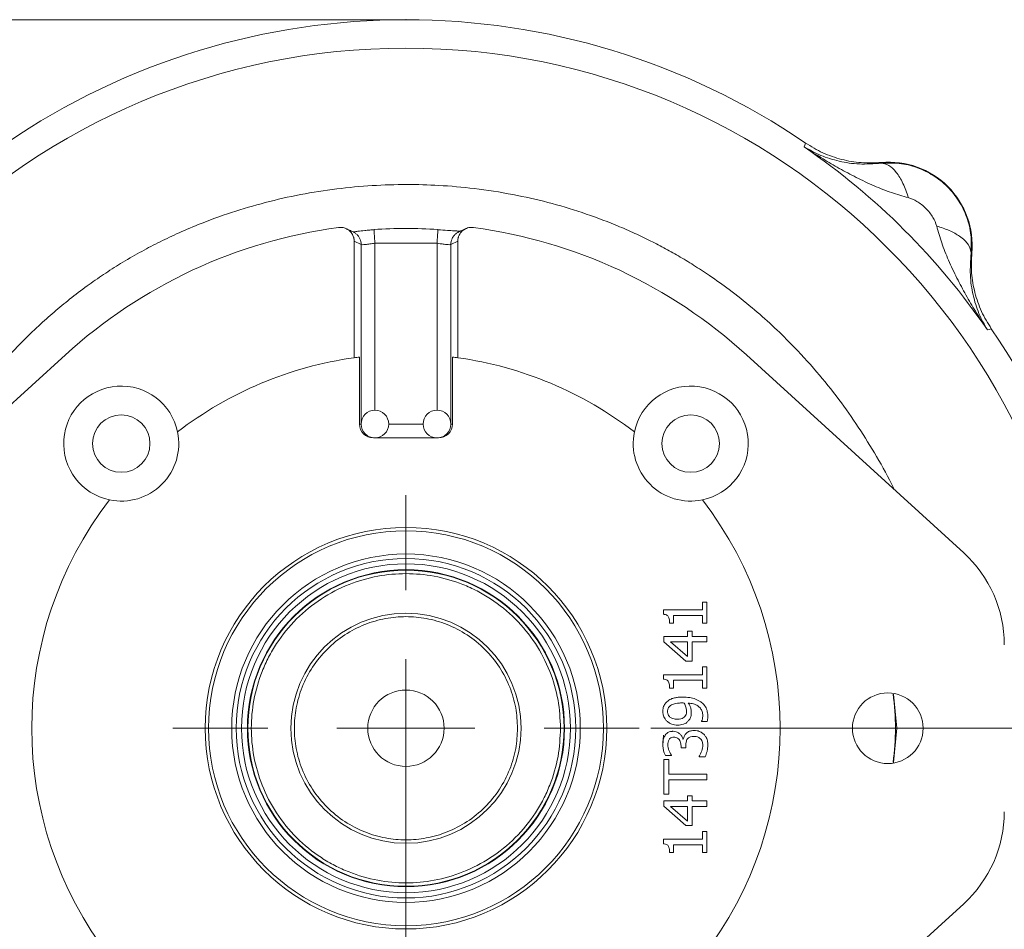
# Model space of a CAD drawing. Header units: inches. Extents: x 0.3 to 33.9, y 0.2 to 21.7.
# Tile 16 of 21: x 23.4 to 27.7, y 10.1 to 14. Entities that reach past the tile are written whole.
import ezdxf

# ---------------------------------------------------------------- set-up
doc = ezdxf.new("R2010")
doc.units = ezdxf.units.IN
doc.header["$MEASUREMENT"] = 0
doc.header["$PDSIZE"] = -1
doc.layers.add('SLD-0', color=7, linetype='Continuous', lineweight=15)
doc.styles.add('SLDTEXTSTYLE0', font='TXT', dxfattribs={"width": 0.75})
doc.dimstyles.new('SLDDIMSTYLE0', dxfattribs={"dimtxt": 0.25, "dimasz": 0.13, "dimexe": 0, "dimexo": 0.0625, "dimgap": 0.0625, "dimtad": 0, "dimtih": 1, "dimtoh": 1, "dimdec": 4, "dimrnd": 1e-09, "dimzin": 12, "dimdsep": 46, "dimtxsty": 'SLDTEXTSTYLE0', "dimsah": 1, "dimcen": 0.09, "dimadec": 0, "dimazin": 3, "dimtfac": 1, "dimtdec": 4, "dimtofl": 0, "dimtmove": 0, "dimatfit": 3, "dimfxl": 1, "dimfrac": 2, "dimtolj": 1, "dimtzin": 12, "dimarcsym": 0})
doc.dimstyles.new('SLDDIMSTYLE1', dxfattribs={"dimtxt": 0.25, "dimasz": 0.13, "dimexe": 0, "dimexo": 0.0625, "dimgap": 0.0625, "dimtad": 0, "dimtih": 1, "dimtoh": 1, "dimdec": 4, "dimrnd": 1e-09, "dimzin": 4, "dimdsep": 46, "dimtxsty": 'SLDTEXTSTYLE0', "dimsah": 1, "dimcen": 0.09, "dimadec": 0, "dimazin": 1, "dimtfac": 1, "dimtdec": 4, "dimtofl": 0, "dimtmove": 0, "dimatfit": 3, "dimfxl": 1, "dimfrac": 2, "dimtolj": 1, "dimtzin": 12, "dimarcsym": 0})
doc.dimstyles.new('SLDDIMSTYLE2', dxfattribs={"dimtxt": 0.25, "dimasz": 0.13, "dimexe": 0, "dimexo": 0.0625, "dimgap": 0.0625, "dimtad": 0, "dimtih": 1, "dimtoh": 1, "dimdec": 4, "dimrnd": 1e-09, "dimzin": 12, "dimdsep": 46, "dimtxsty": 'SLDTEXTSTYLE0', "dimsah": 1, "dimcen": 0.09, "dimadec": 0, "dimazin": 3, "dimtfac": 1, "dimtdec": 4, "dimtmove": 0, "dimatfit": 0, "dimfxl": 1, "dimfrac": 2, "dimtolj": 1, "dimtzin": 12, "dimarcsym": 0})

# ---------------------------------------------------------------- blocks, each defined once
blk = doc.blocks.new('*D9')
at = {"layer": 'SLD-0'}
for p, q in [((25.003, 14.0358), (16.8436, 14.0358)), ((16.9686, 14.0358), (16.9686, 10.1743)), ((16.4895, 9.8003), (16.4388, 9.8003)), ((16.4388, 9.8003), (16.4388, 9.4034)), ((17.4477, 9.8003), (17.4985, 9.8003)), ((17.4985, 9.8003), (17.4985, 9.4034)), ((16.4388, 9.4034), (16.4895, 9.4034)), ((17.4985, 9.4034), (17.4477, 9.4034)), ((16.9686, 5.4912), (16.9686, 9.3526)), ((23.753, 5.4912), (16.8436, 5.4912))]:
    blk.add_line(p, q, dxfattribs=at)
for points in [[(16.9686, 14.0358), (16.9486, 13.9058), (16.9886, 13.9058)], [(16.9686, 5.4912), (16.9886, 5.6212), (16.9486, 5.6212)]]:
    blk.add_solid(points, dxfattribs=at)
at = {"layer": 'SLD-0', "char_height": 0.25, "attachment_point": 1, "style": 'SLDTEXTSTYLE0'}
for s, insert in [('8.54', (16.5438, 10.1733, 0.0039)), ('217.0', (16.553, 9.7257, 0.0039))]:
    blk.add_mtext(s, dxfattribs=dict(at, insert=insert))
blk = doc.blocks.new('*D10')
at = {"layer": 'SLD-0'}
for p, q in [((25.003, 14.0358), (18.7334, 14.0358)), ((18.8584, 14.0358), (18.8584, 10.7943)), ((18.3793, 10.4203), (18.3285, 10.4203)), ((18.3285, 10.4203), (18.3285, 10.0234)), ((19.3375, 10.4203), (19.3883, 10.4203)), ((19.3883, 10.4203), (19.3883, 10.0234)), ((18.3285, 10.0234), (18.3793, 10.0234)), ((19.3883, 10.0234), (19.3375, 10.0234)), ((18.8584, 6.7312), (18.8584, 9.9726)), ((21.9421, 6.7312), (18.7334, 6.7312))]:
    blk.add_line(p, q, dxfattribs=at)
for points in [[(18.8584, 14.0358), (18.8384, 13.9058), (18.8784, 13.9058)], [(18.8584, 6.7312), (18.8784, 6.8612), (18.8384, 6.8612)]]:
    blk.add_solid(points, dxfattribs=at)
at = {"layer": 'SLD-0', "char_height": 0.25, "attachment_point": 1, "style": 'SLDTEXTSTYLE0'}
for s, insert in [('7.30', (18.4336, 10.7933, 0.0039)), ('185.5', (18.4428, 10.3457, 0.0039))]:
    blk.add_mtext(s, dxfattribs=dict(at, insert=insert))
blk = doc.blocks.new('*D11')
at = {"layer": 'SLD-0'}
for p, q in [((28.133, 10.9058), (28.133, 2.8465)), ((23.803, 6.9007), (23.803, 2.8465)), ((25.4889, 3.0083), (25.4381, 3.0083)), ((25.4381, 3.0083), (25.4381, 2.6114)), ((26.4471, 3.0083), (26.4979, 3.0083)), ((26.4979, 3.0083), (26.4979, 2.6114)), ((23.803, 2.9715), (25.3494, 2.9715)), ((28.133, 2.9715), (26.5867, 2.9715)), ((25.4381, 2.6114), (25.4889, 2.6114)), ((26.4979, 2.6114), (26.4471, 2.6114))]:
    blk.add_line(p, q, dxfattribs=at)
for points in [[(23.803, 2.9715), (23.933, 2.9515), (23.933, 2.9915)], [(28.133, 2.9715), (28.003, 2.9915), (28.003, 2.9515)]]:
    blk.add_solid(points, dxfattribs=at)
at = {"layer": 'SLD-0', "char_height": 0.25, "attachment_point": 1, "style": 'SLDTEXTSTYLE0'}
for s, insert in [('4.33', (25.5432, 3.3813, 0.0039)), ('110.0', (25.5524, 2.9337, 0.0039))]:
    blk.add_mtext(s, dxfattribs=dict(at, insert=insert))
blk = doc.blocks.new('*D15')
at = {"layer": 'SLD-0'}
for p, q in [((25.053, 10.9058), (25.053, 4.9725)), ((23.803, 6.9007), (23.803, 4.9725)), ((23.803, 5.0975), (23.553, 5.0975)), ((24.0413, 5.1343), (23.9905, 5.1343)), ((23.9905, 5.1343), (23.9905, 4.7374)), ((24.8148, 5.1343), (24.8655, 5.1343)), ((24.8655, 5.1343), (24.8655, 4.7374)), ((25.053, 5.0975), (25.303, 5.0975)), ((23.9905, 4.7374), (24.0413, 4.7374)), ((24.8655, 4.7374), (24.8148, 4.7374))]:
    blk.add_line(p, q, dxfattribs=at)
for points in [[(23.803, 5.0975), (23.673, 5.1175), (23.673, 5.0775)], [(25.053, 5.0975), (25.183, 5.0775), (25.183, 5.1175)]]:
    blk.add_solid(points, dxfattribs=at)
at = {"layer": 'SLD-0', "char_height": 0.25, "attachment_point": 1, "style": 'SLDTEXTSTYLE0'}
for s, insert in [('1.25', (24.0032, 5.5073, -1.4942)), ('31.8', (24.1048, 5.0597, -1.4942))]:
    blk.add_mtext(s, dxfattribs=dict(at, insert=insert))
blk = doc.blocks.new('*D16')
at = {"layer": 'SLD-0'}
for p, q in [((26.1168, 10.9558), (29.5411, 10.9558)), ((29.4161, 10.9558), (29.4161, 9.2543)), ((28.937, 8.8803), (28.8862, 8.8803)), ((28.8862, 8.8803), (28.8862, 8.4834)), ((29.8952, 8.8803), (29.946, 8.8803)), ((29.946, 8.8803), (29.946, 8.4834)), ((28.8862, 8.4834), (28.937, 8.4834)), ((29.946, 8.4834), (29.8952, 8.4834)), ((29.4161, 6.7312), (29.4161, 8.4326)), ((25.6639, 6.7312), (29.5411, 6.7312))]:
    blk.add_line(p, q, dxfattribs=at)
for points in [[(29.4161, 10.9558), (29.3961, 10.8258), (29.4361, 10.8258)], [(29.4161, 6.7312), (29.4361, 6.8612), (29.3961, 6.8612)]]:
    blk.add_solid(points, dxfattribs=at)
at = {"layer": 'SLD-0', "char_height": 0.25, "attachment_point": 1, "style": 'SLDTEXTSTYLE0'}
for s, insert in [('4.22', (28.9913, 9.2533, -1.4942)), ('107.3', (29.0005, 8.8057, -1.4942))]:
    blk.add_mtext(s, dxfattribs=dict(at, insert=insert))
blk = doc.blocks.new('SW_CENTERMARKSYMBOL_1')
at = {"layer": 'SLD-0', "color": 0}
for p, q in [((0, 0.6), (0, 1.01375)), ((0, 0), (0, 0.3)), ((-0.6, 0), (-1.01375, 0)), ((0, 0), (-0.3, 0)), ((0, 0), (0, -0.3)), ((0, 0), (0.3, 0)), ((0.6, 0), (1.01375, 0)), ((0, -0.6), (0, -1.01375))]:
    blk.add_line(p, q, dxfattribs=at)

msp = doc.modelspace()

# ---------------------------------------------------------------- linework, layer by layer
at = {"color": 7, "linetype": 'Continuous', "lineweight": 15}
for p, q in [((26.78415, 13.48247), (26.78673, 13.49092)), ((26.78673, 13.49092), (26.7894, 13.49966)), ((27.11812, 13.41174), (27.1183, 13.41492)), ((24.91418, 13.12361), (24.91421, 13.12302)), ((25.19188, 13.12361), (25.19184, 13.12302)), ((24.82803, 13.0729), (24.85823, 13.05852)), ((24.82803, 12.56638), (24.82803, 13.0729)), ((24.91801, 13.06382), (25.18805, 13.06382)), ((25.24782, 13.05852), (25.27802, 13.0729)), ((25.27802, 13.0729), (25.27802, 12.56638)), ((27.51218, 13.02104), (27.509, 13.02086)), ((27.58818, 12.68947), (27.57973, 12.68689)), ((27.59692, 12.69214), (27.58818, 12.68947)), ((23.57327, 12.57909), (22.62901, 11.71834)), ((24.85122, 12.56945), (24.85122, 12.27809)), ((25.25484, 12.27809), (25.25484, 12.56945)), ((26.53278, 12.57909), (27.47705, 11.71834)), ((25.19461, 12.21809), (24.91144, 12.21809)), ((26.1724, 11.45129), (26.1724, 11.47079)), ((26.1724, 11.47079), (26.34182, 11.47079)), ((26.34182, 11.50415), (26.36101, 11.50415)), ((26.34182, 11.47079), (26.34182, 11.50415)), ((26.36101, 11.50415), (26.36101, 11.41244)), ((26.21582, 11.44656), (26.21582, 11.41244)), ((26.34182, 11.44656), (26.21582, 11.44656)), ((26.34182, 11.41244), (26.34182, 11.44656)), ((26.21582, 11.41244), (26.19861, 11.41244)), ((26.36101, 11.41244), (26.34182, 11.41244)), ((26.17301, 11.35515), (26.27615, 11.35515)), ((26.17301, 11.332), (26.17301, 11.35515)), ((26.27615, 11.37755), (26.29642, 11.37755)), ((26.27615, 11.35515), (26.27615, 11.37755)), ((26.29642, 11.37755), (26.29642, 11.35515)), ((26.29642, 11.35515), (26.36101, 11.35515)), ((26.36101, 11.35515), (26.36101, 11.33093)), ((26.26991, 11.2479), (26.17301, 11.332)), ((26.27615, 11.2677), (26.20272, 11.33093)), ((26.20272, 11.33093), (26.27615, 11.33093)), ((26.27615, 11.33093), (26.27615, 11.2677)), ((26.29642, 11.33093), (26.29642, 11.2479)), ((26.36101, 11.33093), (26.29642, 11.33093)), ((26.29642, 11.2479), (26.26991, 11.2479)), ((26.34182, 11.18863), (26.34182, 11.222)), ((26.34182, 11.222), (26.36101, 11.222)), ((26.36101, 11.222), (26.36101, 11.13028)), ((26.1724, 11.18863), (26.34182, 11.18863)), ((26.1724, 11.16913), (26.1724, 11.18863)), ((26.21582, 11.13028), (26.19861, 11.13028)), ((26.21582, 11.16441), (26.21582, 11.13028)), ((26.34182, 11.16441), (26.21582, 11.16441)), ((26.34182, 11.13028), (26.34182, 11.16441)), ((26.36101, 11.13028), (26.34182, 11.13028)), ((27.18676, 10.95577), (27.17214, 11.10417)), ((26.33786, 10.98555), (26.33786, 10.98677)), ((26.36208, 10.98555), (26.33786, 10.98555)), ((27.17214, 10.80737), (27.18676, 10.95577)), ((26.24858, 10.87022), (26.24858, 10.8786)), ((26.26945, 10.87022), (26.24858, 10.87022)), ((26.2565, 10.9077), (26.25833, 10.9077)), ((26.26945, 10.88089), (26.26945, 10.87022)), ((26.20729, 10.83701), (26.18063, 10.83701)), ((26.20729, 10.83853), (26.20729, 10.83701)), ((26.32673, 10.83183), (26.32673, 10.83366)), ((26.3534, 10.83183), (26.32673, 10.83183)), ((26.17301, 10.66851), (26.17301, 10.81964)), ((26.17301, 10.81964), (26.19526, 10.81964)), ((26.19526, 10.81964), (26.19526, 10.75657)), ((26.19526, 10.75657), (26.36101, 10.75657)), ((26.36101, 10.75657), (26.36101, 10.73158)), ((26.19526, 10.73158), (26.19526, 10.66851)), ((26.36101, 10.73158), (26.19526, 10.73158)), ((26.19526, 10.66851), (26.17301, 10.66851)), ((26.27615, 10.66226), (26.29642, 10.66226)), ((26.27615, 10.63987), (26.27615, 10.66226)), ((26.29642, 10.66226), (26.29642, 10.63987)), ((26.17301, 10.61671), (26.17301, 10.63987)), ((26.17301, 10.63987), (26.27615, 10.63987)), ((26.26991, 10.53261), (26.17301, 10.61671)), ((26.27615, 10.55242), (26.20272, 10.61565)), ((26.20272, 10.61565), (26.27615, 10.61565)), ((26.27615, 10.61565), (26.27615, 10.55242)), ((26.29642, 10.63987), (26.36101, 10.63987)), ((26.29642, 10.61565), (26.29642, 10.53261)), ((26.36101, 10.61565), (26.29642, 10.61565)), ((26.36101, 10.63987), (26.36101, 10.61565)), ((26.29642, 10.53261), (26.26991, 10.53261)), ((26.34182, 10.50671), (26.36101, 10.50671)), ((26.34182, 10.47335), (26.34182, 10.50671)), ((26.36101, 10.50671), (26.36101, 10.415)), ((26.1724, 10.47335), (26.34182, 10.47335)), ((26.1724, 10.45385), (26.1724, 10.47335)), ((26.21582, 10.44913), (26.21582, 10.415)), ((26.34182, 10.44913), (26.21582, 10.44913)), ((26.34182, 10.415), (26.34182, 10.44913)), ((26.21582, 10.415), (26.19861, 10.415)), ((26.36101, 10.415), (26.34182, 10.415)), ((26.53278, 9.33244), (27.47705, 10.19319))]:
    msp.add_line(p, q, dxfattribs=at)
at = {"color": 8, "linetype": 'Continuous', "lineweight": 15}
for p, q in [((24.85823, 13.05852), (24.85823, 12.28332)), ((24.91801, 13.06382), (24.91801, 12.33809)), ((25.18805, 13.06382), (25.18805, 12.33809)), ((25.24782, 13.05852), (25.24782, 12.28332)), ((24.85122, 12.27809), (24.85801, 12.27809)), ((24.97801, 12.27809), (25.12805, 12.27809)), ((25.24805, 12.27809), (25.25484, 12.27809)), ((26.17003, 11.02262), (26.16947, 11.03179)), ((26.16955, 10.88108), (26.17223, 10.925))]:
    msp.add_line(p, q, dxfattribs=at)
at = {"color": 7, "linetype": 'Continuous', "lineweight": 15}
for centre, radius in [((25.05303, 10.95577), 2.95632), ((23.81559, 12.1932), 0.125), ((26.29046, 12.1932), 0.125), ((25.05303, 10.95577), 0.87267), ((25.05303, 10.95577), 0.85831), ((25.05303, 10.95577), 0.75741), ((25.05303, 10.95577), 0.73777), ((25.05303, 10.95577), 0.71479), ((25.05303, 10.95577), 0.68898), ((25.05303, 10.95577), 0.687), ((25.05303, 10.95577), 0.5), ((25.05303, 10.95577), 0.166), ((27.14703, 10.95577), 0.1535)]:
    msp.add_circle(centre, radius, dxfattribs=at)
for centre, radius, start, end in [((25.05303, 10.95577), 3.08, 55.68388, 124.31612), ((25.05303, 10.95577), 3.06284, 34.41629, 55.58371), ((27.15243, 13.05517), 0.36137, 354.58105, 95.41895), ((25.05303, 10.95577), 2.19656, 97.67887, 132.35106), ((25.05303, 10.95577), 2.17237, 86.33545, 93.6655), ((25.05303, 10.95577), 2.19656, 47.64894, 82.32113), ((25.05303, 10.95577), 3.08, 325.68388, 34.31612), ((25.05303, 10.95577), 1.62625, 97.95251, 127.61727), ((25.05303, 10.95577), 1.62625, 97.12855, 97.95251), ((25.05303, 10.95577), 1.62625, 82.04749, 82.87145), ((25.05303, 10.95577), 1.62625, 52.38273, 82.04749), ((23.81559, 12.1932), 0.25, 11.70658, 258.29342), ((26.29046, 12.1932), 0.25, 281.70658, 168.29342), ((24.91801, 12.27809), 0.06, 90, 270), ((24.91801, 12.27809), 0.06, 270, 90), ((25.18805, 12.27809), 0.06, 90, 270), ((25.18805, 12.27809), 0.06, 270, 90), ((23.81559, 12.1932), 0.25, 258.29342, 11.70658), ((26.29046, 12.1932), 0.25, 168.29342, 281.70658), ((25.05303, 10.95577), 1.62625, 142.38273, 217.61727), ((25.05303, 10.95577), 1.62625, 322.38273, 37.61727), ((27.11303, 11.319), 0.54035, 0, 47.64894), ((27.11303, 10.59253), 0.54035, 312.35106, 0)]:
    msp.add_arc(centre, radius, start, end, dxfattribs=at)
for centre, start_param, end_param in [((24.91144, 12.27809), 0, 1.5707963), ((25.19461, 12.27809), 1.5707963, 3.1415927)]:
    msp.add_ellipse(centre, major_axis=(-0.06023, 0), ratio=0.9961947, start_param=start_param, end_param=end_param, dxfattribs=at)
for points, knots in [([(26.78415, 13.48247), (26.80763, 13.46946), (26.85436, 13.44356), (26.93415, 13.41924), (27.01975, 13.40516), (27.08579, 13.40958), (27.11812, 13.41174)], [0, 0, 0, 0, 0.25795424, 0.51351135, 0.76178167, 1, 1, 1, 1]), ([(26.78415, 13.48247), (26.81121, 13.46494), (26.86109, 13.43261), (26.93639, 13.38877), (27.01006, 13.34936), (27.08542, 13.31397), (27.1606, 13.28355), (27.21151, 13.26928), (27.23609, 13.26239)], [0, 0, 0, 0, 0.1934098, 0.3565783, 0.5214484, 0.6921096, 0.8513657, 1, 1, 1, 1]), ([(27.1183, 13.41492), (27.08941, 13.41363), (27.03162, 13.41106), (26.94589, 13.42637), (26.86343, 13.45439), (26.81408, 13.48457), (26.7894, 13.49966)], [0, 0, 0, 0, 0.2500004, 0.4999912, 0.7499864, 1, 1, 1, 1]), ([(27.11812, 13.41174), (27.14446, 13.41272), (27.19703, 13.41468), (27.27462, 13.39548), (27.34619, 13.36092), (27.40838, 13.31112), (27.45818, 13.24893), (27.49274, 13.17736), (27.51194, 13.09977), (27.50998, 13.0472), (27.509, 13.02086)], [0, 0, 0, 0, 0.1254962, 0.2505676, 0.3753551, 0.5000003, 0.6246455, 0.7494328, 0.8745041, 1, 1, 1, 1]), ([(27.2361, 13.26241), (27.22889, 13.28387), (27.21447, 13.32677), (27.18464, 13.37474), (27.15155, 13.40643), (27.12926, 13.41), (27.11812, 13.41179)], [0, 0, 0, 0, 0.2502104, 0.5002053, 0.7500852, 1, 1, 1, 1]), ([(22.93115, 11.99376), (22.94866, 12.02864), (22.98624, 12.10349), (23.05083, 12.21275), (23.12383, 12.3237), (23.19576, 12.42084), (23.28087, 12.52505), (23.36532, 12.61729), (23.45266, 12.70213), (23.52302, 12.76495), (23.59291, 12.82265), (23.66478, 12.87723), (23.73876, 12.92879), (23.81472, 12.97733), (23.89337, 13.02315), (23.97435, 13.06598), (24.05928, 13.10669), (24.16565, 13.15233), (24.29406, 13.19926), (24.44266, 13.24281), (24.59524, 13.27718), (24.75053, 13.30168), (24.90477, 13.31602), (25.0528, 13.32057), (25.20082, 13.31649), (25.3551, 13.30295), (25.51331, 13.27832), (25.6699, 13.24291), (25.81844, 13.19898), (25.94116, 13.15347), (26.03726, 13.11207), (26.10743, 13.07882), (26.17353, 13.04473), (26.23845, 13.00847), (26.30488, 12.96834), (26.37877, 12.92001), (26.46411, 12.859), (26.55511, 12.78672), (26.64503, 12.70737), (26.73936, 12.61544), (26.83697, 12.50864), (26.93383, 12.38773), (27.02106, 12.2645), (27.09976, 12.13584), (27.1511, 12.04512), (27.17345, 11.99624), (27.17435, 11.99427)], [0, 0, 0, 0, 0.0221739, 0.0475896, 0.0720748, 0.0976248, 0.116241, 0.1485214, 0.1686261, 0.1854194, 0.202112, 0.2201171, 0.2366898, 0.2533465, 0.2713325, 0.2884016, 0.3053969, 0.3248414, 0.3541609, 0.3830295, 0.4127864, 0.442986, 0.4723082, 0.5007583, 0.5271016, 0.5564168, 0.5887106, 0.6180181, 0.6475903, 0.6766778, 0.6923411, 0.7070463, 0.7207923, 0.7345984, 0.7492992, 0.7648934, 0.784759, 0.8089, 0.8308989, 0.8528868, 0.8837262, 0.9130548, 0.9408796, 0.9694583, 0.9987684, 1, 1, 1, 1]), ([(27.23609, 13.26239), (27.24884, 13.25761), (27.27685, 13.24709), (27.31358, 13.21628), (27.34449, 13.17962), (27.35491, 13.15158), (27.35965, 13.13883)], [0, 0, 0, 0, 0.2276926, 0.4999821, 0.7726415, 1, 1, 1, 1]), ([(27.509, 13.02086), (27.50669, 13.03339), (27.50209, 13.05842), (27.46511, 13.0925), (27.41649, 13.12005), (27.3786, 13.13257), (27.35965, 13.13883)], [0, 0, 0, 0, 0.27986302, 0.55952379, 0.77974282, 1, 1, 1, 1]), ([(27.35965, 13.13883), (27.36654, 13.11425), (27.38081, 13.06334), (27.41123, 12.98816), (27.44662, 12.9128), (27.48603, 12.83913), (27.52987, 12.76383), (27.5622, 12.71395), (27.57973, 12.68689)], [0, 0, 0, 0, 0.1486331, 0.3078874, 0.4785516, 0.6434186, 0.806588, 1, 1, 1, 1]), ([(24.75952, 13.13263), (24.76119, 13.13281), (24.76452, 13.13317), (24.76956, 13.13317), (24.7747, 13.13276), (24.78145, 13.13164), (24.78802, 13.12968), (24.79428, 13.12697), (24.79885, 13.12451), (24.80321, 13.12164), (24.80725, 13.11846), (24.81109, 13.11482), (24.81558, 13.1097), (24.82032, 13.10269), (24.82383, 13.09514), (24.82593, 13.08867), (24.82709, 13.08362), (24.82788, 13.07835), (24.82798, 13.07476), (24.82803, 13.0729)], [0, 0, 0, 0, 0.0489358, 0.0978688, 0.1467997, 0.1994607, 0.2972381, 0.3461667, 0.3984354, 0.4484552, 0.4984778, 0.5485018, 0.6026155, 0.696973, 0.7943957, 0.8448123, 0.8952305, 0.9456509, 1, 1, 1, 1]), ([(24.82337, 13.11303), (24.82064, 13.11434), (24.81538, 13.11686), (24.80497, 13.12183), (24.79728, 13.12545), (24.79212, 13.12788)], [0, 0, 0, 0, 0.2608656, 0.50321078, 1, 1, 1, 1]), ([(24.91422, 13.12288), (24.90805, 13.12243), (24.89371, 13.12138), (24.86859, 13.11876), (24.84509, 13.11593), (24.82665, 13.11362), (24.82491, 13.11325), (24.824, 13.11305)], [0, 0, 0, 0, 0.1282292, 0.2977061, 0.5725986, 0.7773557, 1, 1, 1, 1]), ([(25.28739, 13.11574), (25.28743, 13.11583), (25.28762, 13.11621), (25.28413, 13.11662), (25.27738, 13.11718), (25.25989, 13.11831), (25.23184, 13.12019), (25.2062, 13.1219), (25.19183, 13.12286)], [0, 0, 0, 0, 0.0287562, 0.1249327, 0.2492411, 0.4319852, 0.6817732, 1, 1, 1, 1]), ([(25.34653, 13.13263), (25.34543, 13.13276), (25.34096, 13.13328), (25.33585, 13.13318), (25.33018, 13.13256), (25.32432, 13.13158), (25.3161, 13.12909), (25.30895, 13.12556), (25.30434, 13.12264), (25.30059, 13.11995), (25.29751, 13.11728), (25.29503, 13.11478), (25.29341, 13.11304), (25.29031, 13.10941), (25.2859, 13.10298), (25.28257, 13.09597), (25.28068, 13.09039), (25.27874, 13.08359), (25.27834, 13.07767), (25.27802, 13.0729)], [0, 0, 0, 0, 0.0324452, 0.1313409, 0.1482166, 0.1991298, 0.3046934, 0.3977637, 0.4309859, 0.4642087, 0.5324122, 0.5497376, 0.5669797, 0.6020679, 0.6889051, 0.7939362, 0.8275276, 0.8611192, 1, 1, 1, 1]), ([(25.3139, 13.12787), (25.30962, 13.12585), (25.29919, 13.12095), (25.28878, 13.11595), (25.28265, 13.11301)], [0, 0, 0, 0, 0.4113026, 1, 1, 1, 1]), ([(24.85823, 13.05852), (24.8596, 13.05813), (24.86243, 13.0573), (24.87645, 13.05849), (24.89577, 13.06093), (24.91059, 13.06285), (24.91801, 13.06382)], [0, 0, 0, 0, 0.2401009, 0.4988034, 0.7491337, 1, 1, 1, 1]), ([(25.18805, 13.06382), (25.19279, 13.06321), (25.2002, 13.06226), (25.21431, 13.06041), (25.2296, 13.05849), (25.24361, 13.0573), (25.24645, 13.05813), (25.24782, 13.05852)], [0, 0, 0, 0, 0.1609626, 0.2511609, 0.5015329, 0.7601145, 1, 1, 1, 1]), ([(27.509, 13.02086), (27.50683, 12.98853), (27.50242, 12.92249), (27.5165, 12.83689), (27.54082, 12.7571), (27.56672, 12.71037), (27.57973, 12.68689)], [0, 0, 0, 0, 0.2382183, 0.4864886, 0.7420458, 1, 1, 1, 1]), ([(27.59692, 12.69214), (27.58183, 12.71682), (27.55165, 12.76617), (27.52363, 12.84863), (27.50832, 12.93436), (27.51089, 12.99215), (27.51218, 13.02104)], [0, 0, 0, 0, 0.2500135, 0.5000087, 0.7499996, 1, 1, 1, 1]), ([(25.72503, 10.95577), (25.72285, 10.99675), (25.71836, 11.08118), (25.68097, 11.20642), (25.61897, 11.32686), (25.53158, 11.43432), (25.44171, 11.50731), (25.36268, 11.55347), (25.2819, 11.59026), (25.17843, 11.62003), (25.05303, 11.63152), (24.92761, 11.62002), (24.80237, 11.58402), (24.68193, 11.52162), (24.57447, 11.43435), (24.50148, 11.34445), (24.45532, 11.26542), (24.41853, 11.18464), (24.38876, 11.08117), (24.37727, 10.95577), (24.38877, 10.83035), (24.42478, 10.70511), (24.48717, 10.58467), (24.57445, 10.47721), (24.66434, 10.40422), (24.74337, 10.35806), (24.82415, 10.32127), (24.92762, 10.2915), (25.05302, 10.28001), (25.17844, 10.29151), (25.30368, 10.32752), (25.42412, 10.38991), (25.53159, 10.47719), (25.60456, 10.56708), (25.65076, 10.64611), (25.68737, 10.72689), (25.71839, 10.83036), (25.72286, 10.91478), (25.72503, 10.95577)], [0, 0, 0, 0, 0.0291242, 0.0599929, 0.092145, 0.1249794, 0.1578137, 0.1739079, 0.1900071, 0.2208758, 0.25, 0.2791242, 0.3099929, 0.342145, 0.3749794, 0.4078137, 0.4239079, 0.4400071, 0.4708758, 0.5, 0.5291242, 0.5599929, 0.592145, 0.6249794, 0.6578137, 0.6739079, 0.6900071, 0.7208758, 0.75, 0.7791242, 0.8099929, 0.842145, 0.8749794, 0.9078137, 0.9239079, 0.9400071, 0.9708758, 1, 1, 1, 1]), ([(25.53803, 10.95577), (25.53645, 10.98535), (25.53321, 11.04628), (25.50623, 11.13667), (25.46148, 11.22359), (25.3984, 11.30116), (25.32086, 11.36416), (25.23393, 11.40919), (25.14354, 11.43518), (25.05303, 11.44348), (24.96251, 11.43518), (24.87212, 11.40919), (24.7852, 11.36416), (24.70764, 11.30116), (24.64463, 11.22359), (24.5996, 11.13667), (24.57362, 11.04628), (24.56531, 10.95577), (24.57362, 10.86525), (24.5996, 10.77486), (24.64463, 10.68794), (24.70764, 10.61038), (24.7852, 10.54737), (24.87212, 10.50234), (24.96251, 10.47636), (25.05303, 10.46805), (25.14354, 10.47636), (25.23393, 10.50234), (25.32086, 10.54737), (25.3984, 10.61038), (25.46148, 10.68794), (25.50623, 10.77486), (25.53321, 10.86525), (25.53645, 10.92619), (25.53803, 10.95577)], [0, 0, 0, 0, 0.029129, 0.0600028, 0.0921602, 0.125, 0.1578398, 0.1899972, 0.220871, 0.25, 0.279129, 0.3100028, 0.3421602, 0.375, 0.4078398, 0.4399972, 0.470871, 0.5, 0.529129, 0.5600028, 0.5921602, 0.625, 0.6578398, 0.6899972, 0.720871, 0.75, 0.779129, 0.8100028, 0.8421602, 0.875, 0.9078398, 0.9399972, 0.970871, 1, 1, 1, 1]), ([(26.19861, 11.41244), (26.1984, 11.41879), (26.19811, 11.42789), (26.1947, 11.43869), (26.19071, 11.4447), (26.1843, 11.44902), (26.17787, 11.45074), (26.17353, 11.45117), (26.1724, 11.45129)], [0, 0, 0, 0, 0.3556882, 0.5098852, 0.6318393, 0.7541055, 0.9362279, 1, 1, 1, 1]), ([(26.19861, 11.13028), (26.1984, 11.13663), (26.19811, 11.14574), (26.1947, 11.15654), (26.19071, 11.16255), (26.1843, 11.16687), (26.17787, 11.16859), (26.17353, 11.16902), (26.1724, 11.16913)], [0, 0, 0, 0, 0.3556882, 0.5098852, 0.6318393, 0.7541055, 0.9362279, 1, 1, 1, 1]), ([(26.18612, 11.07071), (26.19226, 11.07522), (26.2027, 11.08287), (26.22039, 11.08811), (26.23737, 11.09074), (26.24927, 11.09099), (26.25574, 11.09113)], [0, 0, 0, 0, 0.30539886, 0.51908799, 0.73849208, 1, 1, 1, 1]), ([(26.25574, 11.09113), (26.26595, 11.09064), (26.28462, 11.08975), (26.31186, 11.08366), (26.32694, 11.07489), (26.33466, 11.07041)], [0, 0, 0, 0, 0.3707165, 0.6781339, 1, 1, 1, 1]), ([(27.17045, 10.80714), (27.17532, 10.85668), (27.18506, 10.95581), (27.17532, 11.05493), (27.17044, 11.10451)], [0, 0, 0, 0, 0.4997976, 1, 1, 1, 1]), ([(26.1692, 11.02897), (26.16943, 11.0333), (26.16996, 11.04382), (26.1754, 11.0588), (26.18284, 11.06707), (26.18612, 11.07071)], [0, 0, 0, 0, 0.2812163, 0.6834653, 1, 1, 1, 1]), ([(26.20044, 11.05243), (26.19748, 11.04935), (26.19194, 11.04357), (26.18992, 11.03453), (26.1898, 11.02985), (26.18977, 11.02882)], [0, 0, 0, 0, 0.4725483, 0.8840849, 1, 1, 1, 1]), ([(26.2501, 11.06569), (26.24429, 11.06556), (26.23409, 11.06534), (26.21788, 11.06244), (26.20662, 11.05794), (26.20117, 11.05309), (26.20044, 11.05243)], [0, 0, 0, 0, 0.33165871, 0.58276887, 0.94367319, 1, 1, 1, 1]), ([(26.2501, 11.06569), (26.25137, 11.06568), (26.25399, 11.06567), (26.25795, 11.06551), (26.26064, 11.06532), (26.26199, 11.06523)], [0, 0, 0, 0, 0.3202213, 0.6599897, 1, 1, 1, 1]), ([(26.26199, 11.06523), (26.26364, 11.06243), (26.26695, 11.05683), (26.27095, 11.04554), (26.27181, 11.03693), (26.27235, 11.03156)], [0, 0, 0, 0, 0.27382534, 0.54722937, 1, 1, 1, 1]), ([(26.28012, 11.06508), (26.2823, 11.06165), (26.28637, 11.05524), (26.292, 11.0423), (26.29274, 11.03233), (26.29322, 11.02592)], [0, 0, 0, 0, 0.291, 0.543966, 1, 1, 1, 1]), ([(26.34288, 11.01023), (26.34242, 11.01662), (26.34159, 11.02811), (26.33354, 11.04298), (26.32063, 11.05466), (26.3022, 11.06265), (26.28764, 11.06425), (26.28012, 11.06508)], [0, 0, 0, 0, 0.2040894, 0.3670296, 0.529843, 0.7570773, 1, 1, 1, 1]), ([(26.33466, 11.07041), (26.33901, 11.06677), (26.34948, 11.05805), (26.36067, 11.03938), (26.36436, 11.02079), (26.3646, 11.01004), (26.36467, 11.00688)], [0, 0, 0, 0, 0.2323952, 0.5580344, 0.8700275, 1, 1, 1, 1]), ([(26.18688, 10.98692), (26.18407, 10.98996), (26.17685, 10.99778), (26.17054, 11.01259), (26.16961, 11.02403), (26.1692, 11.02897)], [0, 0, 0, 0, 0.264537, 0.6820968, 1, 1, 1, 1]), ([(26.23304, 10.99484), (26.22636, 10.9952), (26.21573, 10.99576), (26.20236, 11.00204), (26.19423, 11.01032), (26.19025, 11.01992), (26.18992, 11.02612), (26.18977, 11.02882)], [0, 0, 0, 0, 0.3205656, 0.5100404, 0.7007921, 0.8695738, 1, 1, 1, 1]), ([(26.26579, 11.00764), (26.26322, 11.005), (26.25806, 10.99971), (26.24635, 10.99537), (26.23786, 10.99503), (26.23304, 10.99484)], [0, 0, 0, 0, 0.3012641, 0.6030272, 1, 1, 1, 1]), ([(26.27235, 11.03156), (26.27222, 11.02812), (26.27197, 11.02121), (26.26965, 11.01285), (26.26668, 11.00884), (26.26579, 11.00764)], [0, 0, 0, 0, 0.4096871, 0.82320158, 1, 1, 1, 1]), ([(26.29322, 11.02592), (26.29309, 11.0223), (26.29285, 11.01554), (26.29058, 11.00389), (26.28634, 10.99546), (26.28273, 10.99053), (26.2821, 10.98966)], [0, 0, 0, 0, 0.2814028, 0.5249617, 0.9166519, 1, 1, 1, 1]), ([(26.33786, 10.98677), (26.33908, 10.98986), (26.34117, 10.99514), (26.34262, 11.00311), (26.34279, 11.00785), (26.34288, 11.01023)], [0, 0, 0, 0, 0.4118079, 0.7037783, 1, 1, 1, 1]), ([(26.36467, 11.00688), (26.36463, 11.00497), (26.36455, 11.00114), (26.36409, 10.99396), (26.36286, 10.98882), (26.36208, 10.98555)], [0, 0, 0, 0, 0.2664155, 0.5327969, 1, 1, 1, 1]), ([(26.23411, 10.96925), (26.22926, 10.96949), (26.2169, 10.97011), (26.2002, 10.97609), (26.19061, 10.98389), (26.18688, 10.98692)], [0, 0, 0, 0, 0.2820954, 0.7203338, 1, 1, 1, 1]), ([(26.2821, 10.98966), (26.27936, 10.98661), (26.27285, 10.97932), (26.2564, 10.97069), (26.2424, 10.96978), (26.23411, 10.96925)], [0, 0, 0, 0, 0.2270958, 0.5419753, 1, 1, 1, 1]), ([(26.16905, 10.88607), (26.16918, 10.89034), (26.16943, 10.89827), (26.17197, 10.91206), (26.17676, 10.92048), (26.17972, 10.92568)], [0, 0, 0, 0, 0.3080365, 0.5724277, 1, 1, 1, 1]), ([(26.17972, 10.92568), (26.18175, 10.92815), (26.18651, 10.93395), (26.19684, 10.94007), (26.20692, 10.94226), (26.2128, 10.9424), (26.21445, 10.94244)], [0, 0, 0, 0, 0.2385631, 0.5595011, 0.8765202, 1, 1, 1, 1]), ([(26.21704, 10.91684), (26.21402, 10.91663), (26.20795, 10.9162), (26.20083, 10.91211), (26.19777, 10.90835), (26.19663, 10.90694)], [0, 0, 0, 0, 0.3825949, 0.7691496, 1, 1, 1, 1]), ([(26.21445, 10.94244), (26.21907, 10.94204), (26.22831, 10.94124), (26.24047, 10.93409), (26.25023, 10.92395), (26.25494, 10.91439), (26.25627, 10.90869), (26.2565, 10.9077)], [0, 0, 0, 0, 0.23420923, 0.46898151, 0.70093423, 0.94802071, 1, 1, 1, 1]), ([(26.24858, 10.8786), (26.24808, 10.88509), (26.24731, 10.89511), (26.24089, 10.90651), (26.23399, 10.91293), (26.22577, 10.91635), (26.21996, 10.91668), (26.21704, 10.91684)], [0, 0, 0, 0, 0.3446708, 0.5330181, 0.6883104, 0.8437004, 1, 1, 1, 1]), ([(26.25833, 10.9077), (26.25899, 10.91028), (26.2603, 10.91543), (26.26358, 10.92441), (26.26789, 10.92974), (26.27052, 10.93299)], [0, 0, 0, 0, 0.2814283, 0.5626776, 1, 1, 1, 1]), ([(26.27052, 10.93299), (26.27396, 10.93592), (26.28082, 10.94177), (26.29328, 10.94563), (26.30149, 10.94595), (26.30525, 10.94609)], [0, 0, 0, 0, 0.3530377, 0.7039065, 1, 1, 1, 1]), ([(26.30343, 10.9205), (26.29871, 10.92027), (26.29165, 10.91993), (26.28308, 10.916), (26.27867, 10.91249), (26.2767, 10.90993), (26.27615, 10.90922)], [0, 0, 0, 0, 0.45622426, 0.68404601, 0.91235584, 1, 1, 1, 1]), ([(26.33268, 10.91014), (26.33035, 10.91199), (26.32485, 10.91637), (26.31464, 10.92012), (26.307, 10.92038), (26.30343, 10.9205)], [0, 0, 0, 0, 0.280212, 0.6624948, 1, 1, 1, 1]), ([(26.30525, 10.94609), (26.30949, 10.94587), (26.32029, 10.9453), (26.3353, 10.93974), (26.34398, 10.93251), (26.34761, 10.92949)], [0, 0, 0, 0, 0.2730218, 0.6966235, 1, 1, 1, 1]), ([(26.34761, 10.92949), (26.35051, 10.92622), (26.3577, 10.91814), (26.36394, 10.90186), (26.36464, 10.88931), (26.36497, 10.88317)], [0, 0, 0, 0, 0.25763993, 0.63718774, 1, 1, 1, 1]), ([(26.18063, 10.83701), (26.17894, 10.84081), (26.17467, 10.85036), (26.17034, 10.86686), (26.16949, 10.87962), (26.16905, 10.88607)], [0, 0, 0, 0, 0.2456154, 0.6183356, 1, 1, 1, 1]), ([(26.19663, 10.90694), (26.19552, 10.90503), (26.19242, 10.89972), (26.19105, 10.89167), (26.19089, 10.88592), (26.19084, 10.88409)], [0, 0, 0, 0, 0.2760346, 0.768909, 1, 1, 1, 1]), ([(26.19084, 10.88409), (26.19092, 10.88173), (26.19109, 10.87702), (26.19292, 10.86791), (26.19525, 10.86141), (26.19678, 10.85712)], [0, 0, 0, 0, 0.2542674, 0.5085116, 1, 1, 1, 1]), ([(26.27615, 10.90922), (26.27491, 10.90718), (26.27232, 10.90291), (26.26994, 10.89323), (26.26964, 10.88576), (26.26945, 10.88089)], [0, 0, 0, 0, 0.2418345, 0.5049201, 1, 1, 1, 1]), ([(26.32673, 10.83366), (26.32909, 10.83745), (26.33617, 10.84886), (26.34233, 10.86533), (26.34299, 10.87798), (26.34319, 10.88165)], [0, 0, 0, 0, 0.2613292, 0.7856552, 1, 1, 1, 1]), ([(26.34319, 10.88165), (26.34304, 10.8845), (26.34274, 10.8901), (26.34055, 10.89882), (26.33708, 10.90572), (26.33368, 10.90913), (26.33268, 10.91014)], [0, 0, 0, 0, 0.274313, 0.5383237, 0.8627812, 1, 1, 1, 1]), ([(26.36497, 10.88317), (26.3648, 10.8784), (26.36445, 10.86886), (26.36117, 10.85141), (26.3564, 10.8394), (26.3534, 10.83183)], [0, 0, 0, 0, 0.2700324, 0.5400594, 1, 1, 1, 1]), ([(26.19678, 10.85712), (26.19767, 10.8551), (26.19956, 10.85083), (26.20317, 10.84467), (26.20592, 10.84058), (26.20729, 10.83853)], [0, 0, 0, 0, 0.3097079, 0.6540184, 1, 1, 1, 1]), ([(26.19861, 10.415), (26.1984, 10.42135), (26.19811, 10.43046), (26.1947, 10.44125), (26.19071, 10.44727), (26.1843, 10.45158), (26.17787, 10.4533), (26.17353, 10.45374), (26.1724, 10.45385)], [0, 0, 0, 0, 0.3556882, 0.5098852, 0.6318393, 0.7541055, 0.9362279, 1, 1, 1, 1])]:
    msp.add_open_spline(points, degree=3, knots=knots, dxfattribs=at)
at = {"color": 8, "linetype": 'Continuous', "lineweight": 15}
for points, knots in [([(24.82325, 13.11274), (24.82482, 13.11211), (24.8303, 13.10993), (24.83845, 13.10373), (24.84701, 13.09439), (24.8533, 13.08333), (24.85746, 13.07123), (24.85798, 13.06276), (24.85823, 13.05852)], [0, 0, 0, 0, 0.07439138, 0.2591435, 0.44389563, 0.62922105, 0.8147092, 1, 1, 1, 1]), ([(25.28278, 13.11272), (25.28121, 13.1121), (25.27574, 13.10993), (25.2676, 13.10373), (25.25904, 13.09439), (25.25275, 13.08333), (25.2486, 13.07123), (25.24808, 13.06276), (25.24782, 13.05852)], [0, 0, 0, 0, 0.0739647, 0.258802, 0.4436393, 0.6290501, 0.8146238, 1, 1, 1, 1])]:
    msp.add_open_spline(points, degree=3, knots=knots, dxfattribs=at)
for points in [[(24.91421, 13.12302), (24.91427, 13.12217), (24.91438, 13.12049), (24.91473, 13.11498), (24.9152, 13.10756), (24.9158, 13.09829), (24.91648, 13.08761), (24.91723, 13.07596), (24.91775, 13.06786), (24.91801, 13.06382)], [(25.19184, 13.12302), (25.19178, 13.12217), (25.19168, 13.12049), (25.19132, 13.11498), (25.19085, 13.10756), (25.19025, 13.09829), (25.18957, 13.08761), (25.18882, 13.07596), (25.18831, 13.06786), (25.18805, 13.06382)]]:
    msp.add_open_spline(points, degree=3, dxfattribs=at)
at = {"layer": 'SLD-0'}
msp.add_point((25.05303, 14.03577), dxfattribs=at)

# ---------------------------------------------------------------- block references
msp.add_blockref('SW_CENTERMARKSYMBOL_1', (25.05303, 10.95577), dxfattribs=at)

# ---------------------------------------------------------------- dimensions: what is measured, and where the dimension line sits
for base, p1, p2, dimstyle, picture, middle in [((16.96864, 14.03577), (23.80303, 5.49117), (25.05303, 14.03577), 'SLDDIMSTYLE0', '*D9', (16.96864, 9.76347)), ((18.85841, 6.73117), (25.05303, 14.03577), (21.99211, 6.73117), 'SLDDIMSTYLE1', '*D10', (18.85841, 10.38347)), ((29.41611, 6.73117), (26.06678, 10.95577), (25.61395, 6.73117), 'SLDDIMSTYLE0', '*D16', (29.41611, 8.84347))]:
    dim = msp.add_linear_dim(base=base, p1=p1, p2=p2, angle=90, dimstyle=dimstyle, dxfattribs=at)
    dim.commit()
    dim.dimension.update_dxf_attribs({"geometry": picture, "text_midpoint": middle, "dimtype": 160})
for base, p1, p2, dimstyle, picture, middle in [((25.05303, 5.09747), (23.80303, 6.95067), (25.05303, 10.95577), 'SLDDIMSTYLE2', '*D15', (24.42803, 5.09747)), ((23.80303, 2.97148), (28.13303, 10.95577), (23.80303, 6.95067), 'SLDDIMSTYLE0', '*D11', (25.96803, 2.97148))]:
    dim = msp.add_linear_dim(base=base, p1=p1, p2=p2, dimstyle=dimstyle, dxfattribs=at)
    dim.commit()
    dim.dimension.update_dxf_attribs({"geometry": picture, "text_midpoint": middle, "dimtype": 160})

doc.saveas('drawing.dxf')
